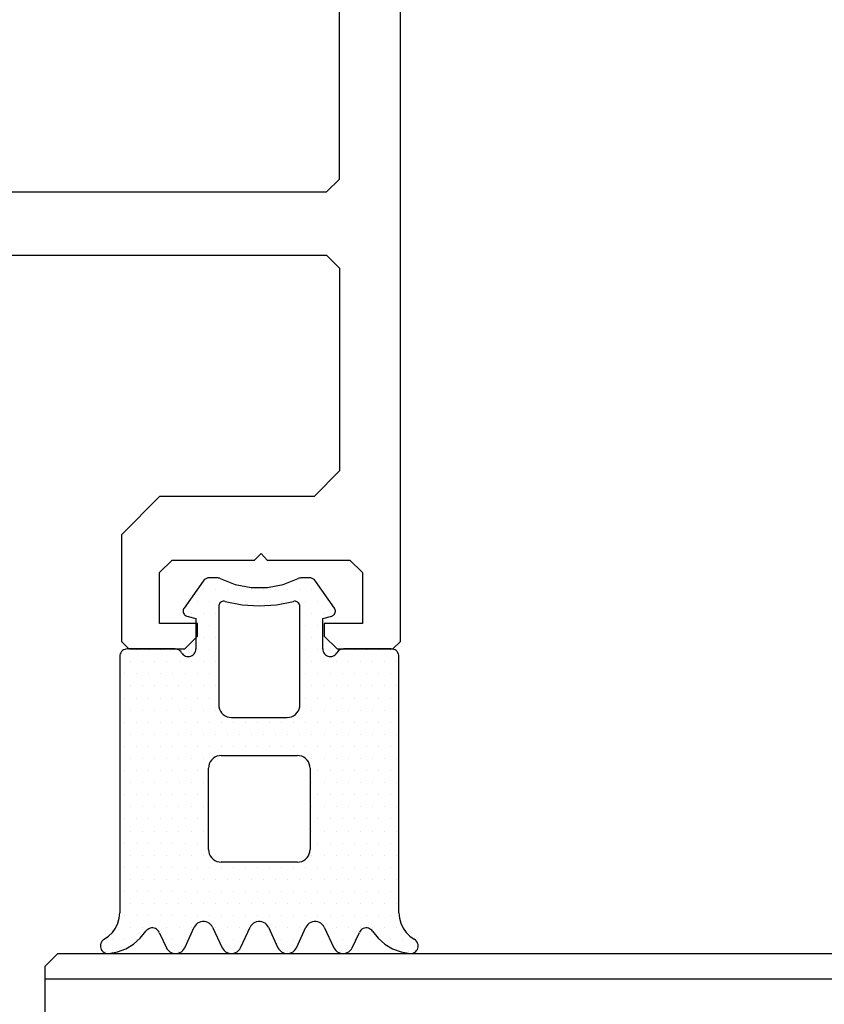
# Model space of a CAD drawing. Extents: x 4615668 to 9294084, y 5325188 to 10688993.
# Tile 20 of 256: x 4635303.97 to 4635307.14, y 5331399.33 to 5331403.2. Entities that reach past the tile are written whole.
import ezdxf

# ---------------------------------------------------------------- set-up
doc = ezdxf.new("R2010")
doc.units = 0
doc.header["$MEASUREMENT"] = 0
doc.layers.add('A_wymiary', color=152, linetype='Continuous', lineweight=5)
for name, color, linetype in [('CrossSectionsGlass', 7, 'Continuous'), ('CrossSectionsGums', 7, 'Continuous'), ('CrossSectionsProfils', 7, 'Continuous')]:
    doc.layers.add(name, color=color, linetype=linetype)
doc.styles.add('wewn', font='arial.ttf', dxfattribs={"height": 12})
doc.dimstyles.new('Kopia 1do100 wew', dxfattribs={"dimscale": 0.5, "dimtxt": 8, "dimasz": 15, "dimexe": 20, "dimexo": 0, "dimgap": 5, "dimtad": 1, "dimdec": 0, "dimzin": 9, "dimtxsty": 'wewn', "dimblk": 'ARCHTICK', "dimcen": 3, "dimdle": 20, "dimclrd": 256, "dimclre": 256, "dimclrt": 256, "dimadec": 0, "dimazin": 2, "dimtfac": 1, "dimtdec": 0, "dimtix": 1, "dimtmove": 2, "dimatfit": 3, "dimldrblk": 'NONE', "dimfxl": 0, "dimtvp": 1, "dimtolj": 1, "dimtzin": 0, "dimlwd": 5, "dimlwe": 5, "dimarcsym": 0})

# ---------------------------------------------------------------- blocks, each defined once
blk = doc.blocks.new('K43_0482_X', base_point=(52.501, 1020))
at = {"layer": 'CrossSectionsProfils', "flags": 128}
for points in [[(59.01113, 1035.50118), (74.59343, 1035.50118), (75.09744, 1034.99717), (75.09744, 1027.00652), (74.09992, 1025.9985), (68.0098, 1025.9985), (66.50827, 1024.49697), (66.50827, 1020.29689), (66.80228, 1020.00288), (69.00732, 1020.00288), (69.51133, 1020.50689), (69.51133, 1021.0004), (68.0098, 1021.0004), (68.0098, 1023.00594), (68.50331, 1023.49945), (71.75837, 1023.49945), (72.01038, 1023.75145), (72.25188, 1023.49945), (75.50695, 1023.49945), (76.01096, 1023.00594), (76.01096, 1021.0004), (74.49893, 1021.0004), (74.49893, 1020.50689), (75.00294, 1020.00288), (77.19748, 1020.00288), (77.50198, 1020.29689), (77.50198, 1104.498)], [(75.09744, 1101.00143), (74.59343, 1101.50544), (30.39808, 1101.50544), (29.89407, 1101.00143), (29.89407, 1038.50424), (30.39808, 1038.00023), (74.59343, 1038.00023), (75.09744, 1038.50424), (75.09744, 1101.00143)]]:
    blk.add_lwpolyline(points, dxfattribs=at)
blk = doc.blocks.new('Hatch83267', base_point=(7284.883, 638.799))
at = {"layer": 'CrossSectionsGums', "color": 8}
for p, q in [((6273.539, 650.737), (6273.539, 650.737)), ((6275.92, 650.737), (6275.92, 650.737)), ((6278.302, 650.737), (6278.302, 650.737)), ((6280.683, 650.737), (6280.683, 650.737)), ((6282.588, 650.737), (6282.588, 650.737)), ((6285.445, 650.737), (6285.445, 650.737)), ((6273.301, 650.261), (6273.301, 650.261)), ((6273.777, 650.261), (6273.777, 650.261)), ((6274.253, 650.261), (6274.253, 650.261)), ((6275.682, 650.261), (6275.682, 650.261)), ((6276.158, 650.261), (6276.158, 650.261)), ((6278.063, 650.261), (6278.063, 650.261)), ((6278.54, 650.261), (6278.54, 650.261)), ((6280.444, 650.261), (6280.444, 650.261)), ((6280.921, 650.261), (6280.921, 650.261)), ((6282.35, 650.261), (6282.35, 650.261)), ((6282.826, 650.261), (6282.826, 650.261)), ((6284.254, 650.261), (6284.254, 650.261)), ((6284.731, 650.261), (6284.731, 650.261)), ((6285.207, 650.261), (6285.207, 650.261)), ((6274.015, 649.785), (6274.015, 649.785)), ((6274.491, 649.785), (6274.491, 649.785)), ((6274.967, 649.785), (6274.967, 649.785)), ((6275.444, 649.785), (6275.444, 649.785)), ((6275.92, 649.785), (6275.92, 649.785)), ((6276.396, 649.785), (6276.396, 649.785)), ((6277.825, 649.785), (6277.825, 649.785)), ((6278.301, 649.785), (6278.301, 649.785)), ((6278.777, 649.785), (6278.777, 649.785)), ((6280.206, 649.785), (6280.206, 649.785)), ((6280.683, 649.785), (6280.683, 649.785)), ((6281.159, 649.785), (6281.159, 649.785)), ((6282.111, 649.785), (6282.111, 649.785)), ((6282.587, 649.785), (6282.587, 649.785)), ((6283.064, 649.785), (6283.064, 649.785)), ((6283.54, 649.785), (6283.54, 649.785)), ((6284.016, 649.785), (6284.016, 649.785)), ((6284.493, 649.785), (6284.493, 649.785)), ((6284.969, 649.785), (6284.969, 649.785)), ((6274.253, 649.309), (6274.253, 649.309)), ((6274.729, 649.309), (6274.729, 649.309)), ((6275.206, 649.309), (6275.206, 649.309)), ((6275.682, 649.309), (6275.682, 649.309)), ((6276.159, 649.309), (6276.159, 649.309)), ((6276.635, 649.309), (6276.635, 649.309)), ((6277.111, 649.309), (6277.111, 649.309)), ((6277.587, 649.309), (6277.587, 649.309)), ((6278.063, 649.309), (6278.063, 649.309)), ((6278.54, 649.309), (6278.54, 649.309)), ((6279.016, 649.309), (6279.016, 649.309)), ((6279.492, 649.309), (6279.492, 649.309)), ((6279.968, 649.309), (6279.968, 649.309)), ((6280.445, 649.309), (6280.445, 649.309)), ((6280.921, 649.309), (6280.921, 649.309)), ((6281.397, 649.309), (6281.397, 649.309)), ((6281.874, 649.309), (6281.874, 649.309)), ((6282.35, 649.309), (6282.35, 649.309)), ((6282.826, 649.309), (6282.826, 649.309)), ((6283.302, 649.309), (6283.302, 649.309)), ((6283.778, 649.309), (6283.778, 649.309)), ((6284.255, 649.309), (6284.255, 649.309)), ((6284.731, 649.309), (6284.731, 649.309)), ((6274.015, 648.832), (6274.015, 648.832)), ((6274.491, 648.832), (6274.491, 648.832)), ((6274.968, 648.832), (6274.968, 648.832)), ((6275.444, 648.832), (6275.444, 648.832)), ((6275.92, 648.832), (6275.92, 648.832)), ((6276.396, 648.832), (6276.396, 648.832)), ((6276.873, 648.832), (6276.873, 648.832)), ((6277.349, 648.832), (6277.349, 648.832)), ((6277.825, 648.832), (6277.825, 648.832)), ((6278.301, 648.832), (6278.301, 648.832)), ((6278.778, 648.832), (6278.778, 648.832)), ((6279.254, 648.832), (6279.254, 648.832)), ((6279.73, 648.832), (6279.73, 648.832)), ((6280.207, 648.832), (6280.207, 648.832)), ((6280.683, 648.832), (6280.683, 648.832)), ((6281.159, 648.832), (6281.159, 648.832)), ((6281.635, 648.832), (6281.635, 648.832)), ((6282.111, 648.832), (6282.111, 648.832)), ((6282.588, 648.832), (6282.588, 648.832)), ((6283.064, 648.832), (6283.064, 648.832)), ((6283.54, 648.832), (6283.54, 648.832)), ((6284.017, 648.832), (6284.017, 648.832)), ((6284.493, 648.832), (6284.493, 648.832)), ((6274.253, 648.356), (6274.253, 648.356)), ((6274.729, 648.356), (6274.729, 648.356)), ((6275.206, 648.356), (6275.206, 648.356)), ((6275.682, 648.356), (6275.682, 648.356)), ((6276.158, 648.356), (6276.158, 648.356)), ((6276.634, 648.356), (6276.634, 648.356)), ((6277.111, 648.356), (6277.111, 648.356)), ((6277.587, 648.356), (6277.587, 648.356)), ((6278.063, 648.356), (6278.063, 648.356)), ((6278.54, 648.356), (6278.54, 648.356)), ((6279.016, 648.356), (6279.016, 648.356)), ((6279.492, 648.356), (6279.492, 648.356)), ((6279.968, 648.356), (6279.968, 648.356)), ((6280.444, 648.356), (6280.444, 648.356)), ((6280.92, 648.356), (6280.92, 648.356)), ((6281.397, 648.356), (6281.397, 648.356)), ((6281.873, 648.356), (6281.873, 648.356)), ((6282.35, 648.356), (6282.35, 648.356)), ((6282.826, 648.356), (6282.826, 648.356)), ((6283.302, 648.356), (6283.302, 648.356)), ((6283.778, 648.356), (6283.778, 648.356)), ((6284.254, 648.356), (6284.254, 648.356)), ((6284.73, 648.356), (6284.73, 648.356)), ((6274.015, 647.88), (6274.015, 647.88)), ((6274.492, 647.88), (6274.492, 647.88)), ((6274.968, 647.88), (6274.968, 647.88)), ((6275.444, 647.88), (6275.444, 647.88)), ((6275.92, 647.88), (6275.92, 647.88)), ((6276.396, 647.88), (6276.396, 647.88)), ((6276.873, 647.88), (6276.873, 647.88)), ((6277.349, 647.88), (6277.349, 647.88)), ((6277.825, 647.88), (6277.825, 647.88)), ((6278.302, 647.88), (6278.302, 647.88)), ((6278.778, 647.88), (6278.778, 647.88)), ((6279.254, 647.88), (6279.254, 647.88)), ((6279.73, 647.88), (6279.73, 647.88)), ((6280.207, 647.88), (6280.207, 647.88)), ((6280.683, 647.88), (6280.683, 647.88)), ((6281.159, 647.88), (6281.159, 647.88)), ((6281.635, 647.88), (6281.635, 647.88)), ((6282.112, 647.88), (6282.112, 647.88)), ((6282.588, 647.88), (6282.588, 647.88)), ((6283.064, 647.88), (6283.064, 647.88)), ((6283.541, 647.88), (6283.541, 647.88)), ((6284.017, 647.88), (6284.017, 647.88)), ((6284.493, 647.88), (6284.493, 647.88)), ((6274.253, 647.404), (6274.253, 647.404)), ((6274.729, 647.404), (6274.729, 647.404)), ((6275.206, 647.404), (6275.206, 647.404)), ((6275.682, 647.404), (6275.682, 647.404)), ((6276.158, 647.404), (6276.158, 647.404)), ((6276.635, 647.404), (6276.635, 647.404)), ((6277.111, 647.404), (6277.111, 647.404)), ((6277.587, 647.404), (6277.587, 647.404)), ((6278.063, 647.404), (6278.063, 647.404)), ((6278.54, 647.404), (6278.54, 647.404)), ((6279.016, 647.404), (6279.016, 647.404)), ((6279.492, 647.404), (6279.492, 647.404)), ((6279.968, 647.404), (6279.968, 647.404)), ((6280.444, 647.404), (6280.444, 647.404)), ((6280.921, 647.404), (6280.921, 647.404)), ((6281.397, 647.404), (6281.397, 647.404)), ((6281.874, 647.404), (6281.874, 647.404)), ((6282.35, 647.404), (6282.35, 647.404)), ((6282.826, 647.404), (6282.826, 647.404)), ((6283.302, 647.404), (6283.302, 647.404)), ((6283.778, 647.404), (6283.778, 647.404)), ((6284.254, 647.404), (6284.254, 647.404)), ((6284.731, 647.404), (6284.731, 647.404)), ((6274.015, 646.927), (6274.015, 646.927)), ((6274.491, 646.927), (6274.491, 646.927)), ((6274.968, 646.927), (6274.968, 646.927)), ((6275.444, 646.927), (6275.444, 646.927)), ((6275.92, 646.927), (6275.92, 646.927)), ((6276.396, 646.927), (6276.396, 646.927)), ((6276.873, 646.927), (6276.873, 646.927)), ((6277.349, 646.927), (6277.349, 646.927)), ((6281.635, 646.927), (6281.635, 646.927)), ((6282.111, 646.927), (6282.111, 646.927)), ((6282.587, 646.927), (6282.587, 646.927)), ((6283.064, 646.927), (6283.064, 646.927)), ((6283.54, 646.927), (6283.54, 646.927)), ((6284.016, 646.927), (6284.016, 646.927)), ((6284.493, 646.927), (6284.493, 646.927)), ((6274.253, 646.451), (6274.253, 646.451)), ((6274.73, 646.451), (6274.73, 646.451)), ((6275.206, 646.451), (6275.206, 646.451)), ((6275.682, 646.451), (6275.682, 646.451)), ((6276.159, 646.451), (6276.159, 646.451)), ((6276.635, 646.451), (6276.635, 646.451)), ((6277.111, 646.451), (6277.111, 646.451)), ((6281.874, 646.451), (6281.874, 646.451)), ((6282.35, 646.451), (6282.35, 646.451)), ((6282.826, 646.451), (6282.826, 646.451)), ((6283.302, 646.451), (6283.302, 646.451)), ((6283.778, 646.451), (6283.778, 646.451)), ((6284.255, 646.451), (6284.255, 646.451)), ((6284.731, 646.451), (6284.731, 646.451)), ((6274.015, 645.975), (6274.015, 645.975)), ((6274.492, 645.975), (6274.492, 645.975)), ((6274.968, 645.975), (6274.968, 645.975)), ((6275.444, 645.975), (6275.444, 645.975)), ((6275.92, 645.975), (6275.92, 645.975)), ((6276.396, 645.975), (6276.396, 645.975)), ((6276.873, 645.975), (6276.873, 645.975)), ((6277.349, 645.975), (6277.349, 645.975)), ((6281.635, 645.975), (6281.635, 645.975)), ((6282.111, 645.975), (6282.111, 645.975)), ((6282.588, 645.975), (6282.588, 645.975)), ((6283.064, 645.975), (6283.064, 645.975)), ((6283.54, 645.975), (6283.54, 645.975)), ((6284.017, 645.975), (6284.017, 645.975)), ((6284.493, 645.975), (6284.493, 645.975)), ((6274.253, 645.499), (6274.253, 645.499)), ((6274.729, 645.499), (6274.729, 645.499)), ((6275.206, 645.499), (6275.206, 645.499)), ((6275.682, 645.499), (6275.682, 645.499)), ((6276.158, 645.499), (6276.158, 645.499)), ((6276.634, 645.499), (6276.634, 645.499)), ((6277.111, 645.499), (6277.111, 645.499)), ((6281.873, 645.499), (6281.873, 645.499)), ((6282.35, 645.499), (6282.35, 645.499)), ((6282.826, 645.499), (6282.826, 645.499)), ((6283.302, 645.499), (6283.302, 645.499)), ((6283.778, 645.499), (6283.778, 645.499)), ((6284.254, 645.499), (6284.254, 645.499)), ((6284.73, 645.499), (6284.73, 645.499)), ((6274.016, 645.022), (6274.016, 645.022)), ((6274.492, 645.022), (6274.492, 645.022)), ((6274.968, 645.022), (6274.968, 645.022)), ((6275.444, 645.022), (6275.444, 645.022)), ((6275.92, 645.022), (6275.92, 645.022)), ((6276.396, 645.022), (6276.396, 645.022)), ((6276.873, 645.022), (6276.873, 645.022)), ((6277.349, 645.022), (6277.349, 645.022)), ((6281.635, 645.022), (6281.635, 645.022)), ((6282.112, 645.022), (6282.112, 645.022)), ((6282.588, 645.022), (6282.588, 645.022)), ((6283.064, 645.022), (6283.064, 645.022)), ((6283.541, 645.022), (6283.541, 645.022)), ((6284.017, 645.022), (6284.017, 645.022)), ((6284.493, 645.022), (6284.493, 645.022)), ((6274.253, 644.546), (6274.253, 644.546)), ((6274.729, 644.546), (6274.729, 644.546)), ((6275.206, 644.546), (6275.206, 644.546)), ((6275.682, 644.546), (6275.682, 644.546)), ((6276.158, 644.546), (6276.158, 644.546)), ((6276.635, 644.546), (6276.635, 644.546)), ((6277.111, 644.546), (6277.111, 644.546)), ((6281.874, 644.546), (6281.874, 644.546)), ((6282.35, 644.546), (6282.35, 644.546)), ((6282.826, 644.546), (6282.826, 644.546)), ((6283.302, 644.546), (6283.302, 644.546)), ((6283.778, 644.546), (6283.778, 644.546)), ((6284.254, 644.546), (6284.254, 644.546)), ((6284.731, 644.546), (6284.731, 644.546)), ((6274.015, 644.07), (6274.015, 644.07)), ((6274.491, 644.07), (6274.491, 644.07)), ((6274.968, 644.07), (6274.968, 644.07)), ((6275.444, 644.07), (6275.444, 644.07)), ((6275.92, 644.07), (6275.92, 644.07)), ((6276.396, 644.07), (6276.396, 644.07)), ((6276.873, 644.07), (6276.873, 644.07)), ((6277.349, 644.07), (6277.349, 644.07)), ((6281.635, 644.07), (6281.635, 644.07)), ((6282.111, 644.07), (6282.111, 644.07)), ((6282.587, 644.07), (6282.587, 644.07)), ((6283.064, 644.07), (6283.064, 644.07)), ((6283.54, 644.07), (6283.54, 644.07)), ((6284.016, 644.07), (6284.016, 644.07)), ((6284.493, 644.07), (6284.493, 644.07)), ((6274.253, 643.594), (6274.253, 643.594)), ((6274.73, 643.594), (6274.73, 643.594)), ((6275.206, 643.594), (6275.206, 643.594)), ((6275.682, 643.594), (6275.682, 643.594)), ((6276.159, 643.594), (6276.159, 643.594)), ((6276.635, 643.594), (6276.635, 643.594)), ((6277.111, 643.594), (6277.111, 643.594)), ((6281.874, 643.594), (6281.874, 643.594)), ((6282.35, 643.594), (6282.35, 643.594)), ((6282.826, 643.594), (6282.826, 643.594)), ((6283.302, 643.594), (6283.302, 643.594)), ((6283.778, 643.594), (6283.778, 643.594)), ((6284.255, 643.594), (6284.255, 643.594)), ((6284.731, 643.594), (6284.731, 643.594)), ((6274.015, 643.117), (6274.015, 643.117)), ((6274.492, 643.117), (6274.492, 643.117)), ((6274.968, 643.117), (6274.968, 643.117)), ((6275.444, 643.117), (6275.444, 643.117)), ((6275.92, 643.117), (6275.92, 643.117)), ((6276.396, 643.117), (6276.396, 643.117)), ((6276.873, 643.117), (6276.873, 643.117)), ((6277.349, 643.117), (6277.349, 643.117)), ((6281.635, 643.117), (6281.635, 643.117)), ((6282.111, 643.117), (6282.111, 643.117)), ((6282.588, 643.117), (6282.588, 643.117)), ((6283.064, 643.117), (6283.064, 643.117)), ((6283.54, 643.117), (6283.54, 643.117)), ((6284.017, 643.117), (6284.017, 643.117)), ((6284.493, 643.117), (6284.493, 643.117)), ((6274.253, 642.641), (6274.253, 642.641)), ((6274.729, 642.641), (6274.729, 642.641)), ((6275.206, 642.641), (6275.206, 642.641)), ((6275.682, 642.641), (6275.682, 642.641)), ((6276.158, 642.641), (6276.158, 642.641)), ((6276.634, 642.641), (6276.634, 642.641)), ((6277.111, 642.641), (6277.111, 642.641)), ((6277.587, 642.641), (6277.587, 642.641)), ((6278.063, 642.641), (6278.063, 642.641)), ((6278.54, 642.641), (6278.54, 642.641)), ((6279.016, 642.641), (6279.016, 642.641)), ((6279.492, 642.641), (6279.492, 642.641)), ((6279.968, 642.641), (6279.968, 642.641)), ((6280.444, 642.641), (6280.444, 642.641)), ((6280.921, 642.641), (6280.921, 642.641)), ((6281.397, 642.641), (6281.397, 642.641)), ((6281.873, 642.641), (6281.873, 642.641)), ((6282.35, 642.641), (6282.35, 642.641)), ((6282.826, 642.641), (6282.826, 642.641)), ((6283.302, 642.641), (6283.302, 642.641)), ((6283.778, 642.641), (6283.778, 642.641)), ((6284.254, 642.641), (6284.254, 642.641)), ((6284.731, 642.641), (6284.731, 642.641)), ((6274.016, 642.165), (6274.016, 642.165)), ((6274.492, 642.165), (6274.492, 642.165)), ((6274.968, 642.165), (6274.968, 642.165)), ((6275.444, 642.165), (6275.444, 642.165)), ((6275.92, 642.165), (6275.92, 642.165)), ((6276.396, 642.165), (6276.396, 642.165)), ((6276.873, 642.165), (6276.873, 642.165)), ((6277.349, 642.165), (6277.349, 642.165)), ((6277.825, 642.165), (6277.825, 642.165)), ((6278.302, 642.165), (6278.302, 642.165)), ((6278.778, 642.165), (6278.778, 642.165)), ((6279.254, 642.165), (6279.254, 642.165)), ((6279.73, 642.165), (6279.73, 642.165)), ((6280.207, 642.165), (6280.207, 642.165)), ((6280.683, 642.165), (6280.683, 642.165)), ((6281.159, 642.165), (6281.159, 642.165)), ((6281.635, 642.165), (6281.635, 642.165)), ((6282.112, 642.165), (6282.112, 642.165)), ((6282.588, 642.165), (6282.588, 642.165)), ((6283.064, 642.165), (6283.064, 642.165)), ((6283.541, 642.165), (6283.541, 642.165)), ((6284.017, 642.165), (6284.017, 642.165)), ((6284.493, 642.165), (6284.493, 642.165)), ((6274.253, 641.689), (6274.253, 641.689)), ((6274.729, 641.689), (6274.729, 641.689)), ((6275.206, 641.689), (6275.206, 641.689)), ((6275.682, 641.689), (6275.682, 641.689)), ((6276.158, 641.689), (6276.158, 641.689)), ((6276.635, 641.689), (6276.635, 641.689)), ((6277.111, 641.689), (6277.111, 641.689)), ((6277.587, 641.689), (6277.587, 641.689)), ((6278.063, 641.689), (6278.063, 641.689)), ((6278.54, 641.689), (6278.54, 641.689)), ((6279.016, 641.689), (6279.016, 641.689)), ((6279.492, 641.689), (6279.492, 641.689)), ((6279.968, 641.689), (6279.968, 641.689)), ((6280.445, 641.689), (6280.445, 641.689)), ((6280.921, 641.689), (6280.921, 641.689)), ((6281.397, 641.689), (6281.397, 641.689)), ((6281.874, 641.689), (6281.874, 641.689)), ((6282.35, 641.689), (6282.35, 641.689)), ((6282.826, 641.689), (6282.826, 641.689)), ((6283.302, 641.689), (6283.302, 641.689)), ((6283.778, 641.689), (6283.778, 641.689)), ((6284.255, 641.689), (6284.255, 641.689)), ((6284.731, 641.689), (6284.731, 641.689)), ((6274.015, 641.212), (6274.015, 641.212)), ((6274.491, 641.212), (6274.491, 641.212)), ((6274.968, 641.212), (6274.968, 641.212)), ((6275.444, 641.212), (6275.444, 641.212)), ((6275.92, 641.212), (6275.92, 641.212)), ((6276.396, 641.212), (6276.396, 641.212)), ((6276.873, 641.212), (6276.873, 641.212)), ((6277.349, 641.212), (6277.349, 641.212)), ((6277.825, 641.212), (6277.825, 641.212)), ((6281.159, 641.212), (6281.159, 641.212)), ((6281.635, 641.212), (6281.635, 641.212)), ((6282.111, 641.212), (6282.111, 641.212)), ((6282.587, 641.212), (6282.587, 641.212)), ((6283.064, 641.212), (6283.064, 641.212)), ((6283.54, 641.212), (6283.54, 641.212)), ((6284.017, 641.212), (6284.017, 641.212)), ((6284.493, 641.212), (6284.493, 641.212)), ((6274.253, 640.736), (6274.253, 640.736)), ((6274.73, 640.736), (6274.73, 640.736)), ((6275.206, 640.736), (6275.206, 640.736)), ((6275.682, 640.736), (6275.682, 640.736)), ((6276.159, 640.736), (6276.159, 640.736)), ((6276.635, 640.736), (6276.635, 640.736)), ((6277.111, 640.736), (6277.111, 640.736)), ((6277.587, 640.736), (6277.587, 640.736)), ((6281.397, 640.736), (6281.397, 640.736)), ((6281.874, 640.736), (6281.874, 640.736)), ((6282.35, 640.736), (6282.35, 640.736)), ((6282.826, 640.736), (6282.826, 640.736)), ((6283.302, 640.736), (6283.302, 640.736)), ((6283.779, 640.736), (6283.779, 640.736)), ((6284.255, 640.736), (6284.255, 640.736)), ((6284.731, 640.736), (6284.731, 640.736)), ((6274.015, 640.26), (6274.015, 640.26)), ((6274.492, 640.26), (6274.492, 640.26)), ((6274.968, 640.26), (6274.968, 640.26)), ((6275.444, 640.26), (6275.444, 640.26)), ((6275.92, 640.26), (6275.92, 640.26)), ((6276.396, 640.26), (6276.396, 640.26)), ((6276.873, 640.26), (6276.873, 640.26)), ((6277.349, 640.26), (6277.349, 640.26)), ((6281.159, 640.26), (6281.159, 640.26)), ((6281.635, 640.26), (6281.635, 640.26)), ((6282.111, 640.26), (6282.111, 640.26)), ((6282.588, 640.26), (6282.588, 640.26)), ((6283.064, 640.26), (6283.064, 640.26)), ((6283.541, 640.26), (6283.541, 640.26)), ((6284.017, 640.26), (6284.017, 640.26)), ((6284.493, 640.26), (6284.493, 640.26)), ((6274.253, 639.784), (6274.253, 639.784)), ((6274.729, 639.784), (6274.729, 639.784)), ((6275.206, 639.784), (6275.206, 639.784)), ((6275.682, 639.784), (6275.682, 639.784)), ((6276.158, 639.784), (6276.158, 639.784)), ((6276.634, 639.784), (6276.634, 639.784)), ((6277.111, 639.784), (6277.111, 639.784)), ((6277.587, 639.784), (6277.587, 639.784)), ((6281.397, 639.784), (6281.397, 639.784)), ((6281.873, 639.784), (6281.873, 639.784)), ((6282.35, 639.784), (6282.35, 639.784)), ((6282.826, 639.784), (6282.826, 639.784)), ((6283.302, 639.784), (6283.302, 639.784)), ((6283.778, 639.784), (6283.778, 639.784)), ((6284.254, 639.784), (6284.254, 639.784)), ((6284.731, 639.784), (6284.731, 639.784)), ((6274.015, 639.307), (6274.015, 639.307)), ((6274.491, 639.307), (6274.491, 639.307)), ((6274.967, 639.307), (6274.967, 639.307)), ((6275.444, 639.307), (6275.444, 639.307)), ((6275.92, 639.307), (6275.92, 639.307)), ((6276.396, 639.307), (6276.396, 639.307)), ((6276.873, 639.307), (6276.873, 639.307)), ((6277.349, 639.307), (6277.349, 639.307)), ((6281.159, 639.307), (6281.159, 639.307)), ((6281.635, 639.307), (6281.635, 639.307)), ((6282.111, 639.307), (6282.111, 639.307)), ((6282.587, 639.307), (6282.587, 639.307)), ((6283.064, 639.307), (6283.064, 639.307)), ((6283.54, 639.307), (6283.54, 639.307)), ((6284.016, 639.307), (6284.016, 639.307)), ((6284.493, 639.307), (6284.493, 639.307)), ((6274.253, 638.831), (6274.253, 638.831)), ((6274.729, 638.831), (6274.729, 638.831)), ((6275.206, 638.831), (6275.206, 638.831)), ((6275.682, 638.831), (6275.682, 638.831)), ((6276.158, 638.831), (6276.158, 638.831)), ((6277.111, 638.831), (6277.111, 638.831)), ((6277.587, 638.831), (6277.587, 638.831)), ((6281.397, 638.831), (6281.397, 638.831)), ((6281.874, 638.831), (6281.874, 638.831)), ((6282.826, 638.831), (6282.826, 638.831)), ((6283.302, 638.831), (6283.302, 638.831)), ((6283.778, 638.831), (6283.778, 638.831)), ((6284.255, 638.831), (6284.255, 638.831)), ((6284.731, 638.831), (6284.731, 638.831)), ((6277.349, 638.355), (6277.349, 638.355)), ((6281.159, 638.355), (6281.159, 638.355)), ((6281.635, 638.355), (6281.635, 638.355)), ((6277.111, 637.879), (6277.111, 637.879)), ((6277.587, 637.879), (6277.587, 637.879)), ((6281.397, 637.879), (6281.397, 637.879)), ((6281.873, 637.879), (6281.873, 637.879)), ((6276.873, 637.402), (6276.873, 637.402)), ((6277.349, 637.402), (6277.349, 637.402)), ((6281.159, 637.402), (6281.159, 637.402)), ((6281.635, 637.402), (6281.635, 637.402)), ((6282.112, 637.402), (6282.112, 637.402)), ((6277.111, 636.926), (6277.111, 636.926)), ((6277.587, 636.926), (6277.587, 636.926)), ((6278.063, 636.926), (6278.063, 636.926)), ((6278.54, 636.926), (6278.54, 636.926)), ((6279.016, 636.926), (6279.016, 636.926)), ((6279.492, 636.926), (6279.492, 636.926)), ((6279.968, 636.926), (6279.968, 636.926)), ((6280.444, 636.926), (6280.444, 636.926)), ((6280.921, 636.926), (6280.921, 636.926)), ((6281.397, 636.926), (6281.397, 636.926)), ((6281.874, 636.926), (6281.874, 636.926)), ((6277.349, 636.45), (6277.349, 636.45)), ((6277.825, 636.45), (6277.825, 636.45)), ((6278.301, 636.45), (6278.301, 636.45)), ((6278.777, 636.45), (6278.777, 636.45)), ((6279.254, 636.45), (6279.254, 636.45)), ((6279.73, 636.45), (6279.73, 636.45)), ((6280.206, 636.45), (6280.206, 636.45)), ((6280.683, 636.45), (6280.683, 636.45)), ((6281.159, 636.45), (6281.159, 636.45)), ((6281.635, 636.45), (6281.635, 636.45))]:
    blk.add_line(p, q, dxfattribs=at)
blk = doc.blocks.new('120488', base_point=(6273.864, 638.799))
at = {"layer": 'CrossSectionsGums', "color": 1}
for p, q in [((6273.258, 650.718), (6273.224, 650.68)), ((6273.299, 650.75), (6273.258, 650.718)), ((6273.343, 650.774), (6273.299, 650.75)), ((6273.392, 650.791), (6273.343, 650.774)), ((6273.442, 650.799), (6273.392, 650.791)), ((6273.493, 650.798), (6273.442, 650.799)), ((6273.839, 650.733), (6273.493, 650.798)), ((6274.169, 650.608), (6273.839, 650.733)), ((6275.895, 650.727), (6275.841, 650.682)), ((6275.955, 650.762), (6275.895, 650.727)), ((6276.021, 650.786), (6275.955, 650.762)), ((6276.089, 650.798), (6276.021, 650.786)), ((6276.159, 650.798), (6276.089, 650.798)), ((6276.228, 650.786), (6276.159, 650.798)), ((6276.293, 650.762), (6276.228, 650.786)), ((6276.353, 650.727), (6276.293, 650.762)), ((6276.407, 650.682), (6276.353, 650.727)), ((6278.095, 650.727), (6278.041, 650.682)), ((6278.155, 650.762), (6278.095, 650.727)), ((6278.221, 650.786), (6278.155, 650.762)), ((6278.289, 650.798), (6278.221, 650.786)), ((6278.359, 650.798), (6278.289, 650.798)), ((6278.428, 650.786), (6278.359, 650.798)), ((6278.493, 650.762), (6278.428, 650.786)), ((6278.554, 650.727), (6278.493, 650.762)), ((6278.607, 650.682), (6278.554, 650.727)), ((6280.295, 650.727), (6280.241, 650.682)), ((6280.355, 650.762), (6280.295, 650.727)), ((6280.421, 650.786), (6280.355, 650.762)), ((6280.489, 650.798), (6280.421, 650.786)), ((6280.559, 650.798), (6280.489, 650.798)), ((6280.628, 650.786), (6280.559, 650.798)), ((6280.693, 650.762), (6280.628, 650.786)), ((6280.754, 650.727), (6280.693, 650.762)), ((6280.807, 650.682), (6280.754, 650.727)), ((6282.495, 650.727), (6282.441, 650.682)), ((6282.555, 650.762), (6282.495, 650.727)), ((6282.621, 650.786), (6282.555, 650.762)), ((6282.689, 650.798), (6282.621, 650.786)), ((6282.759, 650.798), (6282.689, 650.798)), ((6282.828, 650.786), (6282.759, 650.798)), ((6282.893, 650.762), (6282.828, 650.786)), ((6282.953, 650.727), (6282.893, 650.762)), ((6283.007, 650.682), (6282.953, 650.727)), ((6285.009, 650.733), (6284.68, 650.608)), ((6285.355, 650.798), (6285.009, 650.733)), ((6285.406, 650.799), (6285.355, 650.798)), ((6285.457, 650.79), (6285.406, 650.799)), ((6285.505, 650.774), (6285.457, 650.79)), ((6285.55, 650.75), (6285.505, 650.774)), ((6285.59, 650.718), (6285.55, 650.75)), ((6285.624, 650.68), (6285.59, 650.718)), ((6273.166, 650.54), (6273.164, 650.489)), ((6273.164, 650.489), (6273.17, 650.439)), ((6273.178, 650.59), (6273.166, 650.54)), ((6273.17, 650.439), (6273.184, 650.39)), ((6273.197, 650.637), (6273.178, 650.59)), ((6273.184, 650.39), (6273.207, 650.344)), ((6273.224, 650.68), (6273.197, 650.637)), ((6273.207, 650.344), (6273.237, 650.303)), ((6274.471, 650.427), (6274.169, 650.608)), ((6274.737, 650.196), (6274.471, 650.427)), ((6275.762, 650.568), (6275.479, 649.963)), ((6275.796, 650.629), (6275.762, 650.568)), ((6275.841, 650.682), (6275.796, 650.629)), ((6276.452, 650.629), (6276.407, 650.682)), ((6276.487, 650.568), (6276.452, 650.629)), ((6276.862, 649.764), (6276.487, 650.568)), ((6277.961, 650.568), (6277.586, 649.764)), ((6277.997, 650.629), (6277.962, 650.568)), ((6278.041, 650.682), (6277.997, 650.629)), ((6278.652, 650.629), (6278.607, 650.682)), ((6278.687, 650.568), (6278.652, 650.629)), ((6279.062, 649.764), (6278.687, 650.568)), ((6280.162, 650.568), (6279.787, 649.764)), ((6280.196, 650.629), (6280.162, 650.568)), ((6280.241, 650.682), (6280.196, 650.629)), ((6280.852, 650.629), (6280.807, 650.682)), ((6280.887, 650.568), (6280.852, 650.629)), ((6281.262, 649.764), (6280.887, 650.568)), ((6282.362, 650.568), (6281.987, 649.764)), ((6282.397, 650.629), (6282.362, 650.568)), ((6282.441, 650.682), (6282.397, 650.629)), ((6283.052, 650.629), (6283.007, 650.682)), ((6283.087, 650.568), (6283.052, 650.629)), ((6283.369, 649.963), (6283.086, 650.568)), ((6284.377, 650.427), (6284.111, 650.196)), ((6284.68, 650.608), (6284.377, 650.427)), ((6285.611, 650.303), (6285.641, 650.344)), ((6285.651, 650.637), (6285.624, 650.68)), ((6285.641, 650.344), (6285.664, 650.39)), ((6285.671, 650.59), (6285.651, 650.637)), ((6285.664, 650.39), (6285.678, 650.439)), ((6285.682, 650.54), (6285.671, 650.59)), ((6285.678, 650.439), (6285.684, 650.489)), ((6285.684, 650.489), (6285.682, 650.54)), ((6273.237, 650.303), (6273.274, 650.267)), ((6273.274, 650.267), (6273.316, 650.238)), ((6273.49, 650.119), (6273.316, 650.238)), ((6273.639, 649.97), (6273.49, 650.119)), ((6273.761, 649.798), (6273.639, 649.97)), ((6274.958, 649.922), (6274.737, 650.196)), ((6275.453, 649.917), (6275.479, 649.962)), ((6283.369, 649.962), (6283.395, 649.917)), ((6284.111, 650.196), (6283.89, 649.922)), ((6285.209, 649.971), (6285.088, 649.798)), ((6285.359, 650.119), (6285.209, 649.971)), ((6285.533, 650.238), (6285.359, 650.119)), ((6285.533, 650.238), (6285.575, 650.267)), ((6285.575, 650.267), (6285.611, 650.303)), ((6273.851, 649.608), (6273.761, 649.798)), ((6273.906, 649.404), (6273.851, 649.608)), ((6274.958, 649.922), (6274.991, 649.881)), ((6274.991, 649.881), (6275.031, 649.846)), ((6275.031, 649.846), (6275.076, 649.819)), ((6275.076, 649.819), (6275.126, 649.801)), ((6275.126, 649.801), (6275.178, 649.791)), ((6275.178, 649.791), (6275.23, 649.79)), ((6275.23, 649.79), (6275.282, 649.799)), ((6275.282, 649.799), (6275.332, 649.817)), ((6275.332, 649.817), (6275.378, 649.843)), ((6275.378, 649.843), (6275.419, 649.876)), ((6275.419, 649.876), (6275.453, 649.917)), ((6276.862, 649.764), (6276.897, 649.704)), ((6276.897, 649.704), (6276.941, 649.65)), ((6276.941, 649.65), (6276.995, 649.606)), ((6276.995, 649.606), (6277.055, 649.571)), ((6277.055, 649.571), (6277.121, 649.547)), ((6277.328, 649.547), (6277.393, 649.571)), ((6277.393, 649.571), (6277.453, 649.606)), ((6277.453, 649.606), (6277.507, 649.65)), ((6277.507, 649.65), (6277.552, 649.704)), ((6277.552, 649.704), (6277.587, 649.764)), ((6279.061, 649.764), (6279.096, 649.704)), ((6279.096, 649.704), (6279.141, 649.65)), ((6279.141, 649.65), (6279.195, 649.606)), ((6279.195, 649.606), (6279.255, 649.571)), ((6279.255, 649.571), (6279.321, 649.547)), ((6279.528, 649.547), (6279.593, 649.571)), ((6279.593, 649.571), (6279.654, 649.606)), ((6279.654, 649.606), (6279.707, 649.65)), ((6279.707, 649.65), (6279.752, 649.704)), ((6279.752, 649.704), (6279.787, 649.764)), ((6281.262, 649.764), (6281.296, 649.704)), ((6281.296, 649.704), (6281.341, 649.65)), ((6281.341, 649.65), (6281.395, 649.606)), ((6281.395, 649.606), (6281.455, 649.571)), ((6281.455, 649.571), (6281.521, 649.547)), ((6281.728, 649.547), (6281.793, 649.571)), ((6281.793, 649.571), (6281.853, 649.606)), ((6281.853, 649.606), (6281.907, 649.651)), ((6281.907, 649.651), (6281.952, 649.704)), ((6281.952, 649.704), (6281.987, 649.764)), ((6283.395, 649.917), (6283.429, 649.876)), ((6283.429, 649.876), (6283.47, 649.843)), ((6283.47, 649.843), (6283.516, 649.817)), ((6283.516, 649.817), (6283.566, 649.799)), ((6283.566, 649.799), (6283.618, 649.79)), ((6283.618, 649.79), (6283.671, 649.791)), ((6283.671, 649.791), (6283.722, 649.801)), ((6283.722, 649.801), (6283.772, 649.819)), ((6283.772, 649.819), (6283.817, 649.846)), ((6283.817, 649.846), (6283.857, 649.881)), ((6283.857, 649.881), (6283.89, 649.922)), ((6284.998, 649.608), (6284.943, 649.404)), ((6285.088, 649.798), (6284.998, 649.608)), ((6273.924, 649.194), (6273.906, 649.404)), ((6273.924, 649.194), (6273.924, 639.099)), ((6277.121, 649.547), (6277.189, 649.535)), ((6277.189, 649.535), (6277.259, 649.535)), ((6277.259, 649.535), (6277.328, 649.547)), ((6279.321, 649.547), (6279.389, 649.535)), ((6279.389, 649.535), (6279.459, 649.535)), ((6279.459, 649.535), (6279.528, 649.547)), ((6281.521, 649.547), (6281.589, 649.535)), ((6281.589, 649.535), (6281.659, 649.535)), ((6281.659, 649.535), (6281.728, 649.547)), ((6284.943, 649.404), (6284.924, 649.194)), ((6284.924, 639.099), (6284.924, 649.194)), ((6277.454, 646.87), (6277.432, 646.786)), ((6277.491, 646.949), (6277.454, 646.87)), ((6277.541, 647.021), (6277.491, 646.949)), ((6277.603, 647.082), (6277.541, 647.021)), ((6277.674, 647.132), (6277.603, 647.082)), ((6277.753, 647.169), (6277.674, 647.132)), ((6277.837, 647.192), (6277.753, 647.169)), ((6277.924, 647.199), (6277.837, 647.192)), ((6277.924, 647.199), (6280.924, 647.199)), ((6281.011, 647.192), (6280.924, 647.199)), ((6281.095, 647.169), (6281.011, 647.192)), ((6281.174, 647.132), (6281.095, 647.169)), ((6281.246, 647.082), (6281.174, 647.132)), ((6281.307, 647.021), (6281.246, 647.082)), ((6281.357, 646.949), (6281.307, 647.021)), ((6281.394, 646.87), (6281.357, 646.949)), ((6281.417, 646.786), (6281.394, 646.87)), ((6277.432, 646.786), (6277.424, 646.699)), ((6277.424, 643.499), (6277.424, 646.699)), ((6281.424, 646.699), (6281.417, 646.786)), ((6281.424, 646.699), (6281.424, 643.499)), ((6277.424, 643.499), (6277.432, 643.413)), ((6277.432, 643.413), (6277.454, 643.328)), ((6281.394, 643.328), (6281.417, 643.413)), ((6281.417, 643.413), (6281.424, 643.499)), ((6277.454, 643.328), (6277.491, 643.249)), ((6277.491, 643.249), (6277.541, 643.178)), ((6277.541, 643.178), (6277.603, 643.116)), ((6277.603, 643.116), (6277.674, 643.066)), ((6277.674, 643.066), (6277.753, 643.029)), ((6277.753, 643.029), (6277.837, 643.007)), ((6277.837, 643.007), (6277.924, 642.999)), ((6280.924, 642.999), (6277.924, 642.999)), ((6280.924, 642.999), (6281.011, 643.007)), ((6281.011, 643.007), (6281.095, 643.029)), ((6281.095, 643.029), (6281.174, 643.066)), ((6281.174, 643.066), (6281.246, 643.116)), ((6281.246, 643.116), (6281.307, 643.178)), ((6281.307, 643.178), (6281.357, 643.249)), ((6281.357, 643.249), (6281.394, 643.328)), ((6278.074, 641.432), (6278.003, 641.382)), ((6278.153, 641.469), (6278.074, 641.432)), ((6278.237, 641.492), (6278.153, 641.469)), ((6278.324, 641.499), (6278.237, 641.492)), ((6280.524, 641.499), (6278.324, 641.499)), ((6280.611, 641.492), (6280.524, 641.499)), ((6280.695, 641.469), (6280.611, 641.492)), ((6280.774, 641.432), (6280.695, 641.469)), ((6280.845, 641.382), (6280.774, 641.432)), ((6277.832, 641.086), (6277.824, 640.999)), ((6277.854, 641.17), (6277.832, 641.086)), ((6277.891, 641.249), (6277.854, 641.17)), ((6277.941, 641.321), (6277.891, 641.249)), ((6278.003, 641.382), (6277.941, 641.321)), ((6280.907, 641.321), (6280.845, 641.382)), ((6280.957, 641.249), (6280.907, 641.321)), ((6280.994, 641.17), (6280.957, 641.249)), ((6281.016, 641.086), (6280.994, 641.17)), ((6281.024, 640.999), (6281.016, 641.086)), ((6277.824, 640.999), (6277.824, 637.125)), ((6281.024, 637.125), (6281.024, 640.999)), ((6273.924, 639.099), (6273.929, 639.047)), ((6276.522, 639.081), (6276.474, 639.059)), ((6276.572, 639.095), (6276.522, 639.081)), ((6276.624, 639.099), (6276.572, 639.095)), ((6276.676, 639.095), (6276.624, 639.099)), ((6276.727, 639.081), (6276.676, 639.095)), ((6276.774, 639.059), (6276.727, 639.081)), ((6282.122, 639.081), (6282.074, 639.059)), ((6282.172, 639.095), (6282.122, 639.081)), ((6282.224, 639.099), (6282.172, 639.095)), ((6282.276, 639.095), (6282.224, 639.099)), ((6282.327, 639.081), (6282.276, 639.095)), ((6282.374, 639.059), (6282.327, 639.081)), ((6284.92, 639.047), (6284.924, 639.099)), ((6273.929, 639.047), (6273.942, 638.997)), ((6273.942, 638.997), (6273.964, 638.949)), ((6273.964, 638.949), (6273.994, 638.906)), ((6273.994, 638.906), (6274.031, 638.869)), ((6274.031, 638.869), (6274.074, 638.84)), ((6274.074, 638.84), (6274.122, 638.817)), ((6274.122, 638.817), (6274.172, 638.804)), ((6274.172, 638.804), (6274.224, 638.799)), ((6274.224, 638.799), (6276.104, 638.799)), ((6276.104, 638.799), (6276.157, 638.804)), ((6276.157, 638.804), (6276.207, 638.817)), ((6276.207, 638.817), (6276.254, 638.84)), ((6276.254, 638.84), (6276.297, 638.869)), ((6276.297, 638.869), (6276.334, 638.906)), ((6276.334, 638.906), (6276.364, 638.949)), ((6276.394, 638.992), (6276.364, 638.949)), ((6276.431, 639.029), (6276.394, 638.992)), ((6276.474, 639.059), (6276.431, 639.029)), ((6276.817, 639.029), (6276.774, 639.059)), ((6276.854, 638.992), (6276.817, 639.029)), ((6276.884, 638.949), (6276.854, 638.992)), ((6276.906, 638.902), (6276.884, 638.949)), ((6276.92, 638.851), (6276.906, 638.902)), ((6276.924, 638.799), (6276.92, 638.851)), ((6276.924, 638.799), (6276.924, 637.599)), ((6281.929, 638.851), (6281.924, 638.799)), ((6281.924, 637.599), (6281.924, 638.799)), ((6281.942, 638.902), (6281.929, 638.851)), ((6281.964, 638.949), (6281.942, 638.902)), ((6281.994, 638.992), (6281.964, 638.949)), ((6282.031, 639.029), (6281.994, 638.992)), ((6282.074, 639.059), (6282.031, 639.029)), ((6282.417, 639.029), (6282.374, 639.059)), ((6282.454, 638.992), (6282.417, 639.029)), ((6282.484, 638.949), (6282.454, 638.992)), ((6282.484, 638.949), (6282.514, 638.907)), ((6282.514, 638.907), (6282.551, 638.87)), ((6282.551, 638.87), (6282.594, 638.84)), ((6282.594, 638.84), (6282.641, 638.817)), ((6282.641, 638.817), (6282.692, 638.804)), ((6282.692, 638.804), (6282.744, 638.799)), ((6282.744, 638.799), (6284.624, 638.799)), ((6284.624, 638.799), (6284.676, 638.804)), ((6284.676, 638.804), (6284.727, 638.817)), ((6284.727, 638.817), (6284.774, 638.839)), ((6284.774, 638.839), (6284.817, 638.869)), ((6284.817, 638.869), (6284.854, 638.906)), ((6284.854, 638.906), (6284.884, 638.949)), ((6284.884, 638.949), (6284.906, 638.997)), ((6284.906, 638.997), (6284.92, 639.047)), ((6276.924, 637.599), (6276.572, 637.505)), ((6282.276, 637.505), (6281.924, 637.599)), ((6276.431, 637.364), (6276.425, 637.329)), ((6276.425, 637.329), (6276.425, 637.294)), ((6276.425, 637.294), (6276.431, 637.26)), ((6276.443, 637.396), (6276.431, 637.364)), ((6276.431, 637.26), (6276.443, 637.227)), ((6276.46, 637.426), (6276.443, 637.396)), ((6276.443, 637.227), (6276.46, 637.197)), ((6276.483, 637.453), (6276.46, 637.426)), ((6276.46, 637.197), (6277.209, 636.127)), ((6276.509, 637.476), (6276.483, 637.453)), ((6276.54, 637.493), (6276.509, 637.476)), ((6276.572, 637.505), (6276.54, 637.493)), ((6281.639, 636.127), (6282.388, 637.197)), ((6282.309, 637.493), (6282.276, 637.505)), ((6282.339, 637.476), (6282.309, 637.493)), ((6282.366, 637.453), (6282.339, 637.476)), ((6282.388, 637.427), (6282.366, 637.453)), ((6282.406, 637.396), (6282.388, 637.427)), ((6282.388, 637.197), (6282.406, 637.227)), ((6282.417, 637.364), (6282.406, 637.396)), ((6282.406, 637.227), (6282.418, 637.26)), ((6282.424, 637.329), (6282.417, 637.364)), ((6282.418, 637.26), (6282.424, 637.295)), ((6282.424, 637.295), (6282.424, 637.329)), ((6277.824, 637.125), (6277.828, 637.088)), ((6277.828, 637.088), (6277.837, 637.053)), ((6277.837, 637.053), (6277.853, 637.021)), ((6277.853, 637.021), (6277.875, 636.991)), ((6277.875, 636.991), (6277.902, 636.967)), ((6277.902, 636.967), (6277.932, 636.947)), ((6277.932, 636.947), (6277.966, 636.933)), ((6277.966, 636.933), (6278.002, 636.926)), ((6278.002, 636.926), (6278.038, 636.925)), ((6278.038, 636.925), (6278.074, 636.931)), ((6278.744, 637.06), (6278.074, 636.931)), ((6279.424, 637.103), (6278.744, 637.06)), ((6280.104, 637.06), (6279.424, 637.103)), ((6280.774, 636.931), (6280.104, 637.06)), ((6280.774, 636.931), (6280.81, 636.925)), ((6280.81, 636.925), (6280.846, 636.926)), ((6280.846, 636.926), (6280.882, 636.933)), ((6280.882, 636.933), (6280.916, 636.947)), ((6280.916, 636.947), (6280.946, 636.967)), ((6280.946, 636.967), (6280.973, 636.991)), ((6280.973, 636.991), (6280.995, 637.021)), ((6280.995, 637.021), (6281.011, 637.053)), ((6281.011, 637.053), (6281.021, 637.088)), ((6281.021, 637.088), (6281.024, 637.125)), ((6279.106, 636.384), (6278.48, 636.266)), ((6279.743, 636.384), (6279.106, 636.384)), ((6280.369, 636.265), (6279.743, 636.384)), ((6277.209, 636.127), (6277.247, 636.084)), ((6277.247, 636.084), (6277.292, 636.048)), ((6277.292, 636.048), (6277.343, 636.021)), ((6277.343, 636.021), (6277.398, 636.005)), ((6277.398, 636.005), (6277.455, 635.999)), ((6277.455, 635.999), (6277.751, 635.999)), ((6277.751, 635.999), (6277.786, 636.001)), ((6277.786, 636.001), (6277.821, 636.008)), ((6277.821, 636.008), (6277.854, 636.018)), ((6277.854, 636.018), (6277.887, 636.032)), ((6278.48, 636.266), (6277.887, 636.032)), ((6280.962, 636.032), (6280.369, 636.265)), ((6280.962, 636.032), (6280.994, 636.018)), ((6280.994, 636.018), (6281.028, 636.008)), ((6281.028, 636.008), (6281.063, 636.001)), ((6281.063, 636.001), (6281.098, 635.999)), ((6281.098, 635.999), (6281.393, 635.999)), ((6281.393, 635.999), (6281.45, 636.005)), ((6281.45, 636.005), (6281.505, 636.021)), ((6281.505, 636.021), (6281.556, 636.048)), ((6281.556, 636.048), (6281.601, 636.083)), ((6281.601, 636.083), (6281.639, 636.127))]:
    blk.add_line(p, q, dxfattribs=at)
at = {"layer": 'CrossSectionsGums'}
blk.add_blockref('Hatch83267', (7284.883, 638.799), dxfattribs=at)
blk = doc.blocks.new('_ArchTick')
at = {"color": 0, "linetype": 'ByBlock', "const_width": 0.15}
blk.add_lwpolyline([(-0.5, -0.5), (0.5, 0.5)], dxfattribs=at)
blk = doc.blocks.new('*D5551')
at = {"layer": 'A_wymiary', "lineweight": 5, "ltscale": 40}
for p, q in [((4635318.8379, 5331382.3251), (4635318.8379, 5331419.3253)), ((4635304.2281, 5331409.3253), (4635328.8379, 5331409.3253)), ((4635304.8839, 5331392.3251), (4635328.8379, 5331392.3251))]:
    blk.add_line(p, q, dxfattribs=at)
at = {"layer": 'Defpoints', "color": 0}
for p in [(4635304.2281, 5331409.3253), (4635318.8379, 5331409.3253), (4635304.8839, 5331392.3251)]:
    blk.add_point(p, dxfattribs=at)
at = {"layer": 'A_wymiary', "linetype": 'ByBlock', "lineweight": 5, "xscale": 7.5, "yscale": 7.5, "zscale": 7.5}
for p, rotation in [((4635318.8379, 5331409.3253), 90), ((4635318.8379, 5331392.3251), 270)]:
    blk.add_blockref('_ArchTick', p, dxfattribs=dict(at, rotation=rotation))
at = {"layer": 'A_wymiary', "ltscale": 40, "insert": (4635331.2129, 5331389.9601), "char_height": 12, "attachment_point": 5, "rotation": 90, "style": 'wewn'}
blk.add_mtext('\\A1;17', dxfattribs=at)
blk = doc.blocks.new('_None')
blk = doc.blocks.new('*D5552')
at = {"layer": 'A_wymiary', "lineweight": 5, "ltscale": 40}
for p, q in [((4635318.8379, 5331399.3253), (4635318.8379, 5331424.3253)), ((4635318.8379, 5331414.3253), (4635318.8379, 5331421.8253)), ((4635303.0161, 5331414.3253), (4635328.8379, 5331414.3253)), ((4635303.0161, 5331409.3253), (4635328.8379, 5331409.3253)), ((4635318.8379, 5331409.3253), (4635318.8379, 5331401.8253))]:
    blk.add_line(p, q, dxfattribs=at)
at = {"layer": 'Defpoints', "color": 0}
for p in [(4635303.0161, 5331414.3253), (4635318.8379, 5331414.3253), (4635303.0161, 5331409.3253)]:
    blk.add_point(p, dxfattribs=at)
at = {"layer": 'A_wymiary', "linetype": 'ByBlock', "lineweight": 5, "xscale": 7.5, "yscale": 7.5, "zscale": 7.5}
for p, rotation in [((4635318.8379, 5331414.3253), 270), ((4635318.8379, 5331409.3253), 90)]:
    blk.add_blockref('_ArchTick', p, dxfattribs=dict(at, rotation=rotation))
at = {"layer": 'A_wymiary', "ltscale": 40, "insert": (4635310.2356, 5331411.8253), "char_height": 12, "attachment_point": 5, "rotation": 90, "style": 'wewn'}
blk.add_mtext('\\A1;5', dxfattribs=at)
blk = doc.blocks.new('*D5553')
at = {"layer": 'A_wymiary', "lineweight": 5, "ltscale": 40}
for p, q in [((4635300.4677, 5331391.1035), (4635300.4677, 5331343.6035)), ((4635356.4665, 5331391.1035), (4635356.4665, 5331343.6035)), ((4635290.4677, 5331353.6035), (4635366.4665, 5331353.6035))]:
    blk.add_line(p, q, dxfattribs=at)
at = {"layer": 'Defpoints', "color": 0}
for p in [(4635300.4677, 5331405.9973), (4635356.4665, 5331405.9973), (4635356.4665, 5331353.6035)]:
    blk.add_point(p, dxfattribs=at)
at = {"layer": 'A_wymiary', "linetype": 'ByBlock', "lineweight": 5, "xscale": 7.5, "yscale": 7.5, "zscale": 7.5, "rotation": 180}
blk.add_blockref('_ArchTick', (4635300.4677, 5331353.6035), dxfattribs=at)
at = {"layer": 'A_wymiary', "linetype": 'ByBlock', "lineweight": 5, "xscale": 7.5, "yscale": 7.5, "zscale": 7.5}
blk.add_blockref('_ArchTick', (4635356.4665, 5331353.6035), dxfattribs=at)
at = {"layer": 'A_wymiary', "ltscale": 40, "insert": (4635328.4671, 5331362.2304), "char_height": 12, "attachment_point": 5, "style": 'wewn'}
blk.add_mtext('\\A1;56', dxfattribs=at)

msp = doc.modelspace()

# ---------------------------------------------------------------- linework, layer by layer
at = {"layer": 'CrossSectionsGlass'}
for p, q in [((4635304.1164, 5331399.5252), (4635304.0664, 5331399.4752)), ((4635304.1164, 5331399.5252), (4635352.8164, 5331399.5252)), ((4635304.0664, 5331398.9752), (4635304.0664, 5331399.4752)), ((4635304.0664, 5331399.4252), (4635352.8664, 5331399.4252))]:
    msp.add_line(p, q, dxfattribs=at)

# ---------------------------------------------------------------- block references
at = {"layer": 'CrossSectionsGums', "xscale": 0.1, "yscale": 0.1, "zscale": 0.1, "rotation": 180}
msp.add_blockref('120488', (4635305.4664, 5331400.7251), dxfattribs=at)
at = {"layer": 'CrossSectionsProfils', "xscale": 0.1, "yscale": 0.1, "zscale": 0.1}
msp.add_blockref('K43_0482_X', (4635302.9664, 5331400.7251), dxfattribs=at)
msp.add_blockref('K43_0482_X', (4635302.9664, 5331400.7251), dxfattribs=at)

# ---------------------------------------------------------------- dimensions: what is measured, and where the dimension line sits
at = {"layer": 'A_wymiary', "ltscale": 40}
dim = msp.add_linear_dim(base=(4635318.8379, 5331414.3253), p1=(4635303.0161, 5331409.3253), p2=(4635303.0161, 5331414.3253), angle=90, dimstyle='Kopia 1do100 wew', override={"dimtxsty": 'wewn', "dimldrblk": 'None'}, dxfattribs=at)
dim.commit()
dim.dimension.update_dxf_attribs({"geometry": '*D5552', "text_midpoint": (4635310.2356, 5331411.8253)})
dim = msp.add_linear_dim(base=(4635318.8379, 5331409.3253), p1=(4635304.8839, 5331392.3251), p2=(4635304.2281, 5331409.3253), angle=90, dimstyle='Kopia 1do100 wew', override={"dimtxsty": 'wewn', "dimldrblk": 'None'}, dxfattribs=at)
dim.commit()
dim.dimension.update_dxf_attribs({"geometry": '*D5551', "text_midpoint": (4635331.2129, 5331389.9601), "dimtype": 160})
dim = msp.add_linear_dim(base=(4635356.4665, 5331353.6035), p1=(4635300.4677, 5331405.9973), p2=(4635356.4665, 5331405.9973), dimstyle='Kopia 1do100 wew', override={"dimtxsty": 'wewn', "dimldrblk": 'None'}, dxfattribs=at)
dim.commit()
dim.dimension.update_dxf_attribs({"geometry": '*D5553', "text_midpoint": (4635328.4671, 5331362.2304)})

doc.saveas('drawing.dxf')
